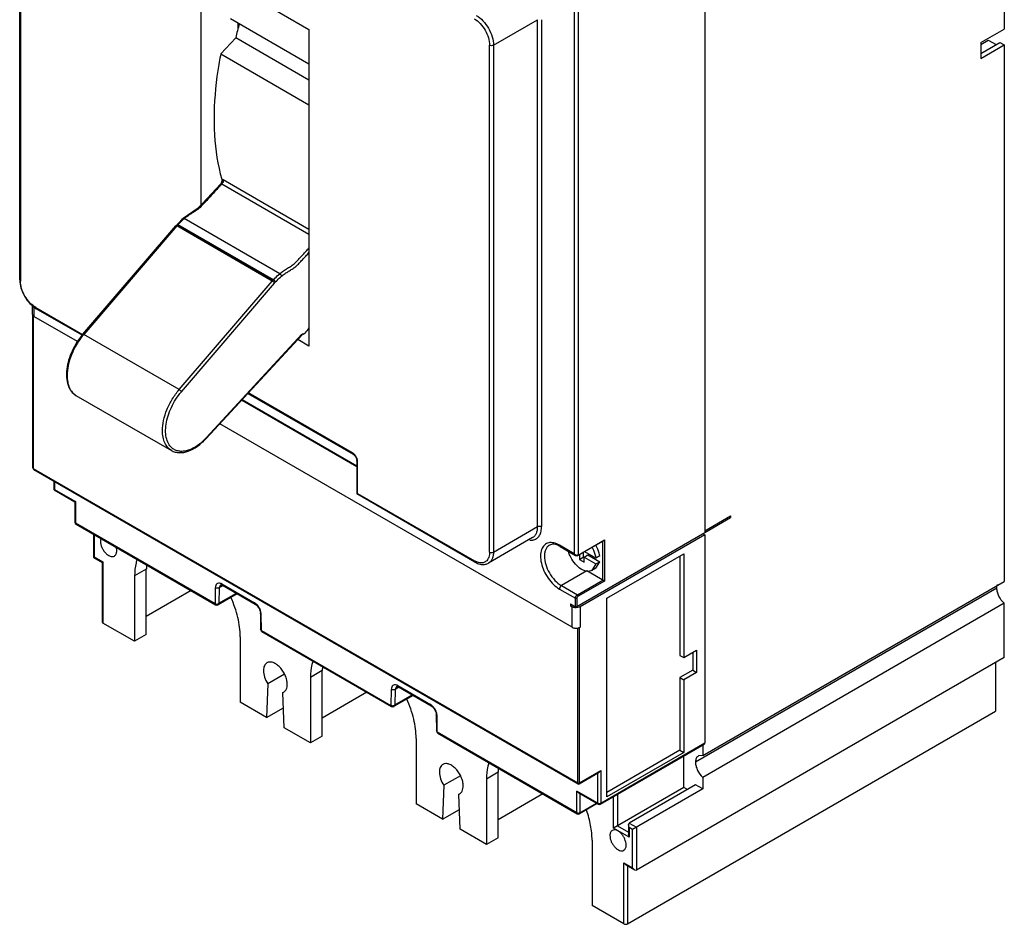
# Model space of a CAD drawing. Header units: millimetres. Extents: x 39 to 217, y 27 to 329.
# Tile 1 of 3: x 39 to 217, y 27 to 191. Entities that reach past the tile are written whole.
import ezdxf

# ---------------------------------------------------------------- set-up
doc = ezdxf.new("R2010")
doc.units = ezdxf.units.MM
doc.header["$LTSCALE"] = 23.166512
doc.layers.get('0').update_dxf_attribs({"linetype": 'CONTINUOUS'})

msp = doc.modelspace()

# ---------------------------------------------------------------- linework, layer by layer
at = {"color": 7, "linetype": 'Continuous'}
for p, q in [((216.63, 248.74), (216.63, 189.23)), ((38.55, 143.9), (38.55, 235.5)), ((38.69, 235.3), (38.69, 143.69)), ((162.47, 214.91), (162.47, 98.15)), ((71.35, 157.42), (71.35, 200.43)), ((71.35, 200.43), (90.87, 189.17)), ((138.85, 195.4), (138.85, 94.4)), ((139.56, 195.81), (139.56, 94.15)), ((90.87, 182.92), (76.69, 191.11)), ((124.24, 186.31), (132.23, 190.93)), ((132.23, 99.32), (132.23, 190.93)), ((132.94, 190.93), (132.94, 99.32)), ((78.07, 189.45), (78.07, 190.31)), ((90.87, 189.17), (90.87, 131.94)), ((212.39, 186.78), (216.63, 189.23)), ((77.62, 187.67), (74.92, 184.75)), ((90.87, 180.02), (77.62, 187.67)), ((212.39, 186.46), (213.73, 187.23)), ((213.73, 187.23), (215.14, 186.42)), ((123.53, 94.71), (123.53, 186.31)), ((124.24, 186.31), (124.24, 94.71)), ((212.39, 184.82), (215.85, 186.82)), ((212.39, 186.78), (212.39, 183.93)), ((212.39, 183.93), (216.63, 186.38)), ((215.85, 186.82), (216.63, 186.38)), ((216.63, 186.38), (216.63, 89.39)), ((74.92, 184.75), (90.87, 175.54)), ((74.98, 161.39), (74.9, 161.26)), ((74.9, 161.26), (74.9, 161.26)), ((75.12, 161.26), (75.02, 161.15)), ((75.12, 161.26), (75.02, 161.15)), ((75.12, 161.26), (90.87, 152.17)), ((90.87, 153.01), (75.35, 161.97)), ((68.13, 155), (68.13, 155)), ((85.58, 145.02), (68.32, 154.98)), ((49.96, 134.06), (66.81, 153.69)), ((66.99, 153.65), (50.13, 134.02)), ((66.99, 153.87), (66.88, 153.74)), ((66.99, 153.87), (67, 153.91)), ((84.8, 143.58), (66.99, 153.87)), ((84.24, 143.69), (66.99, 153.65)), ((84.43, 143.91), (67.18, 153.87)), ((67.39, 124.06), (84.24, 143.69)), ((67.8, 123.68), (84.65, 143.31)), ((84.62, 143.36), (84.81, 143.58)), ((84.65, 143.31), (84.62, 143.36)), ((40.83, 139.37), (40.83, 137.72)), ((41.13, 139.1), (41.13, 137.31)), ((41.45, 138.92), (49.93, 134.02)), ((40.93, 109.91), (40.93, 137.49)), ((40.98, 137.43), (40.98, 109.83)), ((49.01, 132.76), (41.13, 137.31)), ((49.86, 133.89), (41.55, 138.69)), ((67.39, 124.06), (50.13, 134.02)), ((89.6, 134.06), (72.26, 115.33)), ((72.27, 115.22), (89.61, 133.96)), ((89.62, 134.01), (89.6, 134.06)), ((89.61, 133.96), (89.61, 134.01)), ((89.82, 134.22), (89.62, 134.01)), ((89.76, 134.12), (89.9, 134.04)), ((89.9, 134.04), (89.82, 134.22)), ((90.87, 131.94), (88.83, 133.12)), ((48.73, 123.03), (65.99, 113.07)), ((79.82, 123.38), (98.85, 112.39)), ((98.75, 112.62), (79.92, 123.49)), ((99.52, 110.12), (78.68, 122.15)), ((78.79, 122.26), (99.52, 110.29)), ((138.49, 81.1), (74.75, 117.9)), ((99.52, 111.23), (99.52, 105.22)), ((99.67, 105.31), (99.67, 111.03)), ((40.98, 109.83), (139.48, 52.96)), ((41.11, 109.62), (139.53, 52.8)), ((44.76, 105.96), (44.76, 107.51)), ((44.87, 107.45), (44.87, 106.03)), ((44.76, 105.96), (44.87, 106.03)), ((44.76, 105.96), (48.54, 103.78)), ((44.87, 106.03), (48.66, 103.85)), ((99.67, 105.31), (99.52, 105.22)), ((120.88, 92.89), (99.52, 105.22)), ((99.67, 105.31), (120.78, 93.12)), ((48.66, 103.85), (48.54, 103.78)), ((48.54, 103.78), (48.54, 100.09)), ((48.66, 103.85), (48.66, 99.93)), ((73.88, 85.36), (48.66, 99.93)), ((48.74, 99.74), (73.97, 85.18)), ((162.47, 98.56), (167.13, 101.26)), ((162.47, 98.23), (167.13, 100.93)), ((166.85, 101.09), (167.13, 100.93)), ((167.13, 101.26), (167.13, 100.93)), ((124.24, 94.71), (132.23, 99.32)), ((162.47, 98.15), (139.34, 84.8)), ((162.18, 97.99), (162.47, 97.83)), ((51.87, 97.94), (51.87, 93.74)), ((52.02, 97.85), (52.02, 93.82)), ((131.32, 97.31), (123.33, 92.7)), ((139.51, 94.06), (144.15, 96.74)), ((139.56, 94.15), (144.29, 96.89)), ((162.47, 97.83), (139.91, 84.8)), ((144.01, 89.62), (144.01, 96.66)), ((144.29, 96.89), (144.29, 89.46)), ((162.47, 97.83), (162.47, 60.19)), ((138.85, 94.4), (136.17, 95.94)), ((136.27, 95.71), (139.1, 94.08)), ((140.47, 94.61), (140.47, 93.78)), ((142.75, 93.62), (140.75, 94.77)), ((144.72, 86.35), (158.65, 94.4)), ((158.65, 94.4), (158.65, 75.62)), ((52.02, 93.82), (51.87, 93.74)), ((51.87, 93.74), (53.46, 92.82)), ((52.02, 93.82), (53.61, 92.91)), ((53.61, 92.91), (53.46, 92.82)), ((53.46, 92.82), (53.46, 82.09)), ((53.61, 92.91), (53.61, 81.88)), ((139.77, 94.21), (139.77, 93.38)), ((139.77, 93.38), (140.47, 93.78)), ((139.77, 93.38), (140.62, 92.89)), ((140.47, 93.78), (140.58, 93.72)), ((140.62, 93.78), (141.32, 94.19)), ((140.62, 93.78), (142.75, 92.55)), ((140.62, 92.89), (140.62, 93.78)), ((141.32, 94.19), (143.45, 92.96)), ((142.73, 91.79), (143.45, 92.96)), ((143.45, 94.02), (142.75, 93.62)), ((142.75, 92.55), (143.45, 92.96)), ((157.94, 93.99), (157.94, 76.03)), ((61.45, 91.64), (59.33, 90.41)), ((61.45, 79.8), (61.45, 91.64)), ((141.12, 91.29), (136.52, 88.64)), ((144.29, 89.46), (141.12, 91.29)), ((142.75, 92.55), (142.03, 91.38)), ((142.73, 91.79), (142.03, 91.38)), ((59.33, 90.41), (59.33, 78.58)), ((139.41, 86.97), (144.01, 89.62)), ((144.29, 89.46), (139.56, 86.72)), ((144.29, 89.46), (144.21, 89.51)), ((162.11, 57.91), (216.63, 89.39)), ((69.54, 87.73), (61.45, 83.07)), ((73.93, 88.26), (73.88, 85.36)), ((74.64, 88.25), (74.59, 85.44)), ((74.88, 88.78), (74.64, 88.25)), ((75.32, 88.65), (74.64, 88.25)), ((75.13, 88.93), (81.01, 85.53)), ((75.23, 88.7), (81.12, 85.3)), ((136.17, 88.02), (139.06, 86.35)), ((136.52, 88.64), (139.41, 86.97)), ((215.29, 88.19), (160.77, 56.71)), ((77.88, 87.17), (74.44, 85.19)), ((74.59, 85.44), (77.74, 87.25)), ((139.06, 84.8), (139.06, 86.35)), ((139.34, 86.35), (139.34, 84.8)), ((144.72, 50.43), (144.72, 86.35)), ((74.44, 85.19), (74.59, 85.44)), ((138.14, 85.33), (139.06, 84.8)), ((138.14, 85.33), (138.14, 85.01)), ((138.42, 85.17), (138.14, 85.01)), ((138.14, 85.01), (138.49, 84.8)), ((138.49, 81.1), (138.49, 84.8)), ((139.91, 84.8), (139.91, 81.1)), ((216.63, 85.44), (162.11, 53.97)), ((216.63, 75.62), (216.63, 85.44)), ((82.07, 83.67), (82.11, 80.75)), ((82.26, 80.53), (82.22, 83.47)), ((59.33, 78.58), (53.61, 81.88)), ((82.26, 80.53), (82.11, 80.75)), ((82.11, 80.75), (82.34, 80.34)), ((82.26, 80.53), (105.7, 66.99)), ((82.34, 80.34), (105.79, 66.81)), ((139.48, 52.96), (139.48, 80.98)), ((139.91, 81.1), (139.77, 81.01)), ((139.77, 52.96), (139.77, 81.01)), ((61.45, 79.8), (59.33, 78.58)), ((78.43, 79.39), (78.43, 67.55)), ((158.65, 75.62), (160.98, 76.96)), ((160.98, 76.96), (160.98, 72.96)), ((216.63, 75.62), (150.09, 37.2)), ((157.94, 76.03), (158.65, 75.62)), ((160.27, 76.56), (160.27, 73.37)), ((93.27, 73.27), (91.15, 72.04)), ((93.27, 61.43), (93.27, 73.27)), ((160.27, 73.37), (157.94, 72.02)), ((160.27, 73.37), (160.98, 72.96)), ((215.04, 74.7), (215.04, 65.92)), ((86.43, 72.65), (83.42, 70.91)), ((91.15, 72.04), (91.15, 60.2)), ((157.94, 72.02), (158.65, 71.62)), ((157.94, 72.02), (157.94, 58.88)), ((160.98, 72.96), (158.65, 71.62)), ((158.65, 71.62), (158.65, 58.47)), ((83.42, 70.91), (83.2, 64.8)), ((105.75, 69.89), (105.7, 66.99)), ((106.46, 69.88), (106.41, 67.07)), ((106.7, 70.41), (106.46, 69.88)), ((107.14, 70.28), (106.46, 69.88)), ((106.95, 70.56), (112.83, 67.16)), ((107.05, 70.33), (112.94, 66.93)), ((86.16, 69.33), (86.31, 69.4)), ((86.38, 62.96), (86.16, 69.33)), ((101.36, 69.36), (93.27, 64.7)), ((109.7, 68.8), (106.26, 66.82)), ((106.41, 67.07), (109.56, 68.88)), ((83.2, 64.8), (78.43, 67.55)), ((83.2, 64.8), (86.25, 66.56)), ((106.26, 66.82), (106.41, 67.07)), ((148.5, 27.5), (215.04, 65.92)), ((113.89, 65.3), (113.93, 62.38)), ((114.08, 62.16), (114.04, 65.1)), ((91.15, 60.2), (86.38, 62.96)), ((114.08, 62.16), (113.93, 62.38)), ((113.93, 62.38), (114.16, 61.97)), ((93.27, 61.43), (91.15, 60.2)), ((110.25, 61.02), (110.25, 49.18)), ((139.31, 47.59), (114.08, 62.16)), ((114.16, 61.97), (139.39, 47.41)), ((143.57, 49.14), (162.38, 60)), ((143.66, 49.33), (162.47, 60.19)), ((157.94, 58.88), (144.72, 51.24)), ((157.94, 58.88), (158.65, 58.47)), ((162.11, 59.85), (162.11, 57.91)), ((158.65, 58.47), (144.72, 50.43)), ((158.68, 52.16), (158.68, 57.87)), ((162.11, 57.91), (161.3, 57.84)), ((118.25, 54.28), (115.24, 52.54)), ((125.09, 54.9), (122.97, 53.67)), ((122.97, 53.67), (122.97, 41.83)), ((125.09, 43.06), (125.09, 54.9)), ((139.73, 52.8), (143.37, 54.91)), ((139.77, 52.96), (143.66, 55.2)), ((143.09, 49.33), (143.09, 54.74)), ((143.66, 55.2), (143.37, 54.91)), ((143.66, 55.2), (143.66, 49.33)), ((162.11, 53.97), (162.11, 51.9)), ((115.24, 52.54), (115.02, 46.43)), ((139.48, 52.96), (139.53, 52.8)), ((158.68, 52.16), (145.95, 44.81)), ((160.8, 52.65), (148.78, 45.71)), ((162.11, 51.9), (149.38, 44.55)), ((159.32, 51.8), (158.68, 52.16)), ((162.11, 51.9), (160.8, 52.65)), ((117.98, 50.96), (118.13, 51.03)), ((118.2, 44.59), (117.98, 50.96)), ((133.18, 50.99), (125.09, 46.32)), ((143.09, 49.33), (139.31, 51.51)), ((139.31, 51.51), (139.59, 51.21)), ((139.31, 47.59), (139.31, 51.51)), ((139.59, 51.21), (143.17, 49.14)), ((139.87, 51.05), (139.87, 47.59)), ((145.95, 44.81), (145.95, 50.52)), ((146.66, 50.93), (146.66, 45.22)), ((115.02, 46.43), (110.25, 49.18)), ((115.02, 46.43), (118.07, 48.19)), ((142.98, 49.25), (139.79, 47.41)), ((139.87, 47.59), (142.87, 49.32)), ((122.97, 41.83), (118.2, 44.59)), ((148.78, 43.18), (145.95, 44.81)), ((146.66, 45.22), (148.64, 44.08)), ((148.64, 45.39), (148.78, 45.71)), ((148.78, 44.9), (148.64, 45.39)), ((148.64, 45.39), (148.64, 43.67)), ((148.78, 45.71), (150.09, 44.96)), ((149.38, 44.55), (148.78, 44.9)), ((148.78, 44.9), (148.78, 43.18)), ((149.38, 37.61), (149.38, 44.55)), ((150.09, 44.96), (150.09, 37.2)), ((125.09, 43.06), (122.97, 41.83)), ((148.78, 43.18), (148.64, 43.67)), ((142.07, 42.65), (142.07, 30.81)), ((147.79, 38.53), (149.38, 37.61)), ((147.79, 38.53), (148.15, 38.15)), ((147.79, 27.5), (147.79, 38.53)), ((148.15, 38.15), (149.74, 37.24)), ((148.5, 37.95), (148.5, 27.5)), ((149.38, 37.61), (149.74, 37.24)), ((149.74, 37.24), (150.09, 37.2)), ((147.79, 27.5), (142.07, 30.81))]:
    msp.add_line(p, q, dxfattribs=at)
for points in [[(74.9, 161.26), (71.62, 157.69), (70.65, 156.74), (68.13, 155)], [(68.13, 155), (67.9, 154.81), (67.3, 154.22), (67, 153.91)], [(98.85, 112.39), (99.19, 112.09), (99.38, 111.78), (99.52, 111.23)], [(40.93, 109.91), (40.93, 109.86), (41.11, 109.62)], [(139.1, 94.08), (139.44, 94.03), (139.51, 94.06)], [(73.97, 85.18), (74.2, 85.12), (74.44, 85.19)], [(105.79, 66.81), (106.02, 66.75), (106.26, 66.81)], [(139.53, 52.8), (139.61, 52.77), (139.73, 52.8)]]:
    msp.add_lwpolyline(points, dxfattribs=at)
for centre, radius, start, end in [((146.77, 171.19), 71.09, 164.4962, 166.5993), ((73.23, 148.99), 7.74, 129.308, 130.262), ((78.55, 143.46), 15.42, 135.456, 137.5564), ((59.37, 126.09), 12.17, 139.3507, 139.6161), ((64.1, 122.88), 11.12, 317.0112, 317.2256), ((48.94, 100.09), 0.4, 180, 240.0006), ((122.52, 96.14), 3.49, 239.985, 242.7189), ((73.31, 91.64), 11.85, 176.3693, 180.0152), ((74.16, 86.03), 0.735, 274.3908, 288.0161), ((105.13, 73.27), 11.85, 176.3693, 180.0152), ((85.8, 70.29), 1.03, 300.0481, 304.6791), ((105.98, 67.66), 0.735, 274.3908, 288.0161), ((136.95, 54.9), 11.85, 176.3693, 180.0152), ((117.62, 51.92), 1.03, 300.0481, 304.6791), ((143.37, 49.49), 0.4, 240.0006, 299.9999), ((143.38, 49.88), 0.617, 278.8441, 283.9649), ((139.59, 47.75), 0.4, 240.0006, 299.9999), ((139.59, 48.2), 0.679, 261.2681, 278.7322)]:
    msp.add_arc(centre, radius, start, end, dxfattribs=at)
for points, knots in [([(120.78, 191.09), (121.17, 190.86), (121.91, 190.24), (122.77, 189.06), (123.36, 187.72), (123.53, 186.77), (123.53, 186.31)], [0, 0, 0, 0, 0.237252, 0.499999, 0.762746, 1, 1, 1, 1]), ([(121.13, 191.7), (121.57, 191.44), (122.41, 190.74), (123.38, 189.41), (124.05, 187.9), (124.24, 186.82), (124.24, 186.31)], [0, 0, 0, 0, 0.237237, 0.499999, 0.762762, 1, 1, 1, 1]), ([(124.24, 186.31), (124.14, 186.25), (123.89, 186.21), (123.64, 186.25), (123.53, 186.31)], [0, 0, 0, 0, 0.499999, 1, 1, 1, 1]), ([(74.92, 184.75), (74.72, 183.74), (74.03, 179.86), (73.69, 175.92), (73.69, 173)], [0, 0, 0, 0, 0.260241, 1, 1, 1, 1]), ([(73.69, 173), (73.69, 172.03), (73.79, 168.36), (74.35, 164.68), (75.09, 162.08)], [0, 0, 0, 0, 0.264493, 1, 1, 1, 1]), ([(75.09, 162.08), (75.12, 161.98), (75.1, 161.73), (75.03, 161.51), (74.98, 161.39)], [0, 0, 0, 0, 0.459594, 1, 1, 1, 1]), ([(75.35, 161.97), (75.33, 161.99), (75.25, 162.03), (75.15, 162.07), (75.09, 162.08)], [0, 0, 0, 0, 0.281867, 1, 1, 1, 1]), ([(75.02, 161.15), (74.75, 160.85), (74.21, 160.26), (73.4, 159.37), (72.59, 158.49), (71.79, 157.63), (71.13, 156.93), (70.56, 156.49), (70.12, 156.21), (69.67, 155.94), (69.06, 155.54), (68.61, 155.21), (68.32, 154.98)], [0, 0, 0, 0, 0.131427, 0.262606, 0.393523, 0.523948, 0.648261, 0.705574, 0.761642, 0.818557, 0.877332, 1, 1, 1, 1]), ([(74.96, 161.29), (74.98, 161.3), (75.03, 161.3), (75.08, 161.28), (75.12, 161.26)], [0, 0, 0, 0, 0.219337, 1, 1, 1, 1]), ([(75.28, 161.5), (75.27, 161.48), (75.22, 161.39), (75.17, 161.31), (75.12, 161.26)], [0, 0, 0, 0, 0.261398, 1, 1, 1, 1]), ([(75.36, 161.75), (75.36, 161.73), (75.34, 161.64), (75.31, 161.56), (75.28, 161.5)], [0, 0, 0, 0, 0.23819, 1, 1, 1, 1]), ([(75.35, 161.97), (75.36, 161.96), (75.37, 161.88), (75.37, 161.81), (75.36, 161.75)], [0, 0, 0, 0, 0.217931, 1, 1, 1, 1]), ([(68.32, 154.98), (68.31, 154.99), (68.25, 155.01), (68.17, 155.03), (68.13, 155)], [0, 0, 0, 0, 0.306099, 1, 1, 1, 1]), ([(66.99, 153.65), (66.96, 153.66), (66.91, 153.69), (66.86, 153.7), (66.84, 153.7)], [0, 0, 0, 0, 0.607859, 1, 1, 1, 1]), ([(67, 153.91), (67.01, 153.92), (67.03, 153.93), (67.05, 153.92), (67.07, 153.92)], [0, 0, 0, 0, 0.189689, 1, 1, 1, 1]), ([(67.1, 153.91), (67.1, 153.9), (67.13, 153.89), (67.16, 153.88), (67.18, 153.87)], [0, 0, 0, 0, 0.225124, 1, 1, 1, 1]), ([(68.23, 154.89), (68.17, 154.85), (67.94, 154.65), (67.72, 154.44), (67.57, 154.28)], [0, 0, 0, 0, 0.246961, 1, 1, 1, 1]), ([(85.58, 145.02), (85.81, 145.2), (86.27, 145.55), (86.98, 146.01), (87.69, 146.43), (88.36, 146.95), (88.97, 147.59), (89.6, 148.27), (90.24, 148.95), (90.66, 149.42), (90.87, 149.65)], [0, 0, 0, 0, 0.125204, 0.2449, 0.35941, 0.475858, 0.602482, 0.734371, 0.867195, 1, 1, 1, 1]), ([(85.92, 144.57), (86.12, 144.73), (86.53, 145.04), (87.17, 145.47), (87.84, 145.86), (88.5, 146.32), (89.1, 146.91), (89.69, 147.55), (90.28, 148.18), (90.68, 148.6), (90.87, 148.82)], [0, 0, 0, 0, 0.11967, 0.23551, 0.35081, 0.473026, 0.60372, 0.735842, 0.86778, 1, 1, 1, 1]), ([(84.43, 143.91), (84.52, 144.01), (84.89, 144.39), (85.27, 144.76), (85.58, 145.02)], [0, 0, 0, 0, 0.253715, 1, 1, 1, 1]), ([(84.84, 143.53), (84.93, 143.62), (85.27, 143.98), (85.63, 144.33), (85.92, 144.57)], [0, 0, 0, 0, 0.25694, 1, 1, 1, 1]), ([(85.58, 145.02), (85.62, 144.99), (85.7, 144.93), (85.8, 144.82), (85.87, 144.69), (85.91, 144.61), (85.92, 144.57)], [0, 0, 0, 0, 0.236555, 0.513173, 0.782032, 1, 1, 1, 1]), ([(38.55, 143.9), (38.55, 143.4), (38.73, 142.36), (39.37, 140.9), (40.31, 139.62), (41.12, 138.94), (41.55, 138.69)], [0, 0, 0, 0, 0.239437, 0.500006, 0.760571, 1, 1, 1, 1]), ([(38.55, 143.9), (38.55, 143.86), (38.58, 143.77), (38.65, 143.72), (38.69, 143.69)], [0, 0, 0, 0, 0.449974, 1, 1, 1, 1]), ([(41.45, 138.92), (41.06, 139.15), (40.32, 139.77), (39.45, 140.95), (38.86, 142.29), (38.69, 143.24), (38.69, 143.69)], [0, 0, 0, 0, 0.237252, 0.499999, 0.762746, 1, 1, 1, 1]), ([(84.61, 143.37), (84.56, 143.43), (84.44, 143.55), (84.31, 143.65), (84.24, 143.69)], [0, 0, 0, 0, 0.496899, 1, 1, 1, 1]), ([(84.43, 143.91), (84.44, 143.9), (84.49, 143.87), (84.53, 143.84), (84.56, 143.82)], [0, 0, 0, 0, 0.230827, 1, 1, 1, 1]), ([(84.7, 143.7), (84.71, 143.69), (84.74, 143.65), (84.78, 143.61), (84.8, 143.58)], [0, 0, 0, 0, 0.268246, 1, 1, 1, 1]), ([(41.45, 138.92), (41.45, 138.87), (41.46, 138.78), (41.52, 138.71), (41.55, 138.69)], [0, 0, 0, 0, 0.550024, 1, 1, 1, 1]), ([(40.83, 137.72), (40.83, 137.7), (40.84, 137.62), (40.87, 137.55), (40.9, 137.51)], [0, 0, 0, 0, 0.241372, 1, 1, 1, 1]), ([(40.9, 137.51), (40.92, 137.49), (40.98, 137.41), (41.06, 137.35), (41.13, 137.31)], [0, 0, 0, 0, 0.230013, 1, 1, 1, 1]), ([(49.96, 134.06), (49.18, 133.15), (48.21, 131.62), (47.37, 129.43), (47.02, 127.81), (46.96, 126.28), (47.21, 124.91), (47.79, 123.77), (48.4, 123.22), (48.73, 123.03)], [0, 0, 0, 0, 0.29149, 0.43495, 0.570351, 0.694308, 0.805633, 0.90596, 1, 1, 1, 1]), ([(50.1, 133.97), (49.64, 133.44), (48.82, 132.29), (47.88, 130.42), (47.28, 128.51), (47.12, 127.22), (47.12, 126.6)], [0, 0, 0, 0, 0.259902, 0.521379, 0.771732, 1, 1, 1, 1]), ([(49.96, 134.06), (49.97, 134.08), (50.05, 134.07), (50.1, 134.04), (50.13, 134.02)], [0, 0, 0, 0, 0.33475, 1, 1, 1, 1]), ([(90.87, 135.29), (90.8, 135.17), (90.49, 134.74), (90.16, 134.34), (89.9, 134.04)], [0, 0, 0, 0, 0.260416, 1, 1, 1, 1]), ([(47.12, 126.6), (47.12, 126.2), (47.18, 125.45), (47.48, 124.42), (47.99, 123.58), (48.48, 123.18), (48.73, 123.03)], [0, 0, 0, 0, 0.289733, 0.549079, 0.782217, 1, 1, 1, 1]), ([(64.37, 116.64), (64.37, 117.26), (64.53, 118.56), (65.14, 120.49), (66.09, 122.37), (66.93, 123.52), (67.39, 124.06)], [0, 0, 0, 0, 0.228328, 0.478821, 0.740345, 1, 1, 1, 1]), ([(66.27, 113.38), (66, 113.57), (65.51, 114.1), (65.07, 115.16), (64.89, 116.43), (64.99, 117.85), (65.35, 119.36), (66.15, 121.4), (67.07, 122.83), (67.8, 123.68)], [0, 0, 0, 0, 0.088162, 0.185956, 0.297385, 0.422855, 0.560184, 0.705502, 1, 1, 1, 1]), ([(67.39, 124.06), (67.47, 124.01), (67.62, 123.89), (67.75, 123.75), (67.8, 123.68)], [0, 0, 0, 0, 0.528149, 1, 1, 1, 1]), ([(65.99, 113.07), (65.73, 113.22), (65.25, 113.62), (64.74, 114.46), (64.43, 115.49), (64.37, 116.24), (64.37, 116.64)], [0, 0, 0, 0, 0.217783, 0.450921, 0.710267, 1, 1, 1, 1]), ([(65.99, 113.07), (66.2, 112.95), (66.66, 112.75), (67.7, 112.6), (69.14, 112.88), (70.8, 113.8), (71.79, 114.7), (72.27, 115.22)], [0, 0, 0, 0, 0.103284, 0.209312, 0.439101, 0.703029, 1, 1, 1, 1]), ([(72.23, 115.3), (71.76, 114.79), (70.78, 113.92), (69.38, 113.17), (68.29, 112.91), (67.55, 112.89), (66.86, 113.04), (66.46, 113.25), (66.27, 113.38)], [0, 0, 0, 0, 0.307583, 0.575191, 0.692918, 0.800947, 0.901978, 1, 1, 1, 1]), ([(72.26, 115.33), (72.27, 115.32), (72.28, 115.29), (72.29, 115.24), (72.27, 115.22)], [0, 0, 0, 0, 0.343738, 1, 1, 1, 1]), ([(98.93, 112.5), (98.91, 112.51), (98.85, 112.56), (98.79, 112.6), (98.75, 112.62)], [0, 0, 0, 0, 0.258266, 1, 1, 1, 1]), ([(98.85, 112.39), (98.82, 112.41), (98.76, 112.49), (98.75, 112.57), (98.75, 112.62)], [0, 0, 0, 0, 0.429974, 1, 1, 1, 1]), ([(99.4, 111.93), (99.37, 111.99), (99.24, 112.2), (99.07, 112.39), (98.93, 112.5)], [0, 0, 0, 0, 0.259621, 1, 1, 1, 1]), ([(99.6, 111.47), (99.59, 111.51), (99.54, 111.67), (99.46, 111.82), (99.4, 111.93)], [0, 0, 0, 0, 0.244309, 1, 1, 1, 1]), ([(99.67, 111.03), (99.62, 111.06), (99.55, 111.11), (99.52, 111.2), (99.52, 111.23)], [0, 0, 0, 0, 0.570043, 1, 1, 1, 1]), ([(99.67, 111.03), (99.67, 111.07), (99.66, 111.21), (99.63, 111.36), (99.6, 111.47)], [0, 0, 0, 0, 0.235786, 1, 1, 1, 1]), ([(40.93, 109.91), (40.93, 109.9), (40.93, 109.87), (40.96, 109.84), (40.98, 109.83)], [0, 0, 0, 0, 0.228907, 1, 1, 1, 1]), ([(48.54, 100.09), (48.54, 100.06), (48.57, 99.99), (48.62, 99.95), (48.66, 99.93)], [0, 0, 0, 0, 0.449974, 1, 1, 1, 1]), ([(48.66, 99.93), (48.66, 99.91), (48.66, 99.86), (48.67, 99.81), (48.69, 99.79)], [0, 0, 0, 0, 0.277736, 1, 1, 1, 1]), ([(131.32, 97.31), (131.46, 97.4), (131.74, 97.62), (132.03, 98.1), (132.2, 98.68), (132.23, 99.1), (132.23, 99.32)], [0, 0, 0, 0, 0.217786, 0.450916, 0.7103, 1, 1, 1, 1]), ([(131.53, 96.92), (131.75, 96.98), (132.16, 97.19), (132.62, 97.74), (132.89, 98.48), (132.94, 99.03), (132.94, 99.32)], [0, 0, 0, 0, 0.220758, 0.449946, 0.706747, 1, 1, 1, 1]), ([(132.23, 99.32), (132.34, 99.38), (132.58, 99.43), (132.83, 99.38), (132.94, 99.32)], [0, 0, 0, 0, 0.499999, 1, 1, 1, 1]), ([(53.26, 97.17), (53.24, 97.13), (53.18, 96.96), (53.16, 96.77), (53.16, 96.63)], [0, 0, 0, 0, 0.232186, 1, 1, 1, 1]), ([(53.16, 96.63), (53.16, 96.26), (53.32, 95.69), (53.68, 95.01), (54.05, 94.54), (54.46, 94.18), (54.89, 93.94), (55.3, 93.86), (55.57, 93.93), (55.67, 93.99)], [0, 0, 0, 0, 0.269613, 0.417088, 0.56178, 0.695778, 0.813337, 0.912947, 1, 1, 1, 1]), ([(130.79, 96.87), (130.82, 96.86), (130.96, 96.85), (131.1, 96.85), (131.2, 96.86)], [0, 0, 0, 0, 0.256629, 1, 1, 1, 1]), ([(131.2, 96.86), (131.23, 96.86), (131.34, 96.88), (131.45, 96.9), (131.53, 96.92)], [0, 0, 0, 0, 0.254248, 1, 1, 1, 1]), ([(134.23, 96.37), (134.08, 96.34), (133.8, 96.24), (133.29, 95.88), (132.84, 95.12), (132.68, 93.96), (132.86, 92.65), (133.34, 91.27), (134.09, 89.96), (135.03, 88.84), (135.78, 88.25), (136.17, 88.02)], [0, 0, 0, 0, 0.04414, 0.087924, 0.18189, 0.29387, 0.425283, 0.570794, 0.721566, 0.867615, 1, 1, 1, 1]), ([(136.17, 95.94), (135.85, 96.13), (135.23, 96.4), (134.53, 96.43), (134.23, 96.37)], [0, 0, 0, 0, 0.542111, 1, 1, 1, 1]), ([(55.67, 93.99), (55.74, 94.03), (55.87, 94.13), (56, 94.36), (56.08, 94.63), (56.1, 94.83), (56.1, 94.94)], [0, 0, 0, 0, 0.217691, 0.450887, 0.710621, 1, 1, 1, 1]), ([(56.1, 94.94), (56.1, 94.99), (56.09, 95.21), (56.05, 95.42), (56.01, 95.59)], [0, 0, 0, 0, 0.235781, 1, 1, 1, 1]), ([(123.53, 94.71), (123.53, 94.41), (123.47, 93.84), (123.19, 93.33), (123.01, 93.14)], [0, 0, 0, 0, 0.543742, 1, 1, 1, 1]), ([(124.24, 94.71), (124.24, 94.49), (124.21, 94.06), (124.03, 93.48), (123.75, 93.01), (123.47, 92.78), (123.33, 92.7)], [0, 0, 0, 0, 0.2897, 0.549084, 0.782214, 1, 1, 1, 1]), ([(123.53, 94.71), (123.64, 94.65), (123.89, 94.6), (124.14, 94.65), (124.24, 94.71)], [0, 0, 0, 0, 0.500001, 1, 1, 1, 1]), ([(134.35, 95.95), (134.2, 95.87), (133.94, 95.65), (133.65, 95.18), (133.48, 94.6), (133.45, 94.18), (133.45, 93.96)], [0, 0, 0, 0, 0.217781, 0.450908, 0.710353, 1, 1, 1, 1]), ([(136.27, 95.71), (136.09, 95.82), (135.73, 95.99), (135.2, 96.12), (134.73, 96.12), (134.46, 96.02), (134.35, 95.95)], [0, 0, 0, 0, 0.315231, 0.582805, 0.806426, 1, 1, 1, 1]), ([(136.17, 95.94), (136.17, 95.9), (136.18, 95.81), (136.24, 95.73), (136.27, 95.71)], [0, 0, 0, 0, 0.550024, 1, 1, 1, 1]), ([(138.22, 93.76), (138.17, 93.84), (138.01, 94.17), (137.88, 94.52), (137.8, 94.78)], [0, 0, 0, 0, 0.253996, 1, 1, 1, 1]), ([(139.1, 94.08), (139.07, 94.1), (138.96, 94.18), (138.89, 94.3), (138.85, 94.4)], [0, 0, 0, 0, 0.237169, 1, 1, 1, 1]), ([(142.07, 95.54), (142.16, 95.38), (142.47, 94.77), (142.68, 94.11), (142.75, 93.62)], [0, 0, 0, 0, 0.260244, 1, 1, 1, 1]), ([(143.45, 94.02), (143.43, 94.18), (143.3, 94.85), (143.03, 95.49), (142.78, 95.95)], [0, 0, 0, 0, 0.23713, 1, 1, 1, 1]), ([(59.77, 93.42), (59.7, 93.2), (59.43, 92.22), (59.33, 91.19), (59.33, 90.41)], [0, 0, 0, 0, 0.234374, 1, 1, 1, 1]), ([(120.88, 92.89), (120.85, 92.91), (120.79, 92.98), (120.78, 93.07), (120.78, 93.12)], [0, 0, 0, 0, 0.449976, 1, 1, 1, 1]), ([(120.88, 92.89), (121.08, 92.77), (121.49, 92.58), (122.14, 92.43), (122.77, 92.45), (123.16, 92.6), (123.33, 92.7)], [0, 0, 0, 0, 0.272425, 0.526517, 0.766227, 1, 1, 1, 1]), ([(123.01, 93.14), (122.89, 93.03), (122.6, 92.83), (122.08, 92.72), (121.5, 92.79), (121.12, 92.94), (120.92, 93.04)], [0, 0, 0, 0, 0.224204, 0.454688, 0.710072, 1, 1, 1, 1]), ([(133.45, 93.96), (133.45, 93.46), (133.64, 92.4), (134.3, 90.9), (135.26, 89.58), (136.09, 88.89), (136.52, 88.64)], [0, 0, 0, 0, 0.237238, 0.500001, 0.762763, 1, 1, 1, 1]), ([(142.03, 91.38), (141.9, 91.31), (141.6, 91.2), (141.11, 91.2), (140.59, 91.34), (139.85, 91.73), (138.98, 92.52), (138.44, 93.31), (138.22, 93.76)], [0, 0, 0, 0, 0.089884, 0.186728, 0.295171, 0.416933, 0.695171, 1, 1, 1, 1]), ([(139.56, 94.15), (139.54, 94.14), (139.48, 94.11), (139.4, 94.11), (139.35, 94.11)], [0, 0, 0, 0, 0.24035, 1, 1, 1, 1]), ([(139.56, 94.15), (139.56, 94.14), (139.55, 94.11), (139.54, 94.07), (139.51, 94.06)], [0, 0, 0, 0, 0.277501, 1, 1, 1, 1]), ([(74.89, 89.04), (74.77, 89.08), (74.52, 89.12), (74.18, 88.99), (73.97, 88.66), (73.93, 88.4), (73.93, 88.26)], [0, 0, 0, 0, 0.25586, 0.479159, 0.715866, 1, 1, 1, 1]), ([(74.64, 88.25), (74.53, 88.19), (74.28, 88.15), (74.03, 88.2), (73.93, 88.26)], [0, 0, 0, 0, 0.498862, 1, 1, 1, 1]), ([(74.88, 88.78), (74.91, 88.8), (75.04, 88.8), (75.15, 88.75), (75.23, 88.7)], [0, 0, 0, 0, 0.246773, 1, 1, 1, 1]), ([(75.13, 88.93), (75.11, 88.94), (75.03, 88.98), (74.95, 89.02), (74.89, 89.04)], [0, 0, 0, 0, 0.259711, 1, 1, 1, 1]), ([(75.13, 88.93), (75.13, 88.91), (75.13, 88.85), (75.15, 88.79), (75.18, 88.75)], [0, 0, 0, 0, 0.277737, 1, 1, 1, 1]), ([(136.52, 88.64), (136.42, 88.58), (136.25, 88.38), (136.17, 88.14), (136.17, 88.02)], [0, 0, 0, 0, 0.499998, 1, 1, 1, 1]), ([(215.29, 88.19), (215.29, 88.25), (215.3, 88.46), (215.34, 88.67), (215.4, 88.82)], [0, 0, 0, 0, 0.267953, 1, 1, 1, 1]), ([(216.63, 85.44), (216.23, 85.79), (215.74, 86.46), (215.37, 87.44), (215.29, 87.95), (215.29, 88.19)], [0, 0, 0, 0, 0.511377, 0.767253, 1, 1, 1, 1]), ([(78.43, 79.39), (78.43, 80.56), (78.09, 83.01), (77.28, 85.33), (76.76, 86.5)], [0, 0, 0, 0, 0.475874, 1, 1, 1, 1]), ([(81.19, 85.42), (81.14, 85.45), (81.09, 85.49), (81.03, 85.52), (81.01, 85.53)], [0, 0, 0, 0, 0.756851, 1, 1, 1, 1]), ([(81.12, 85.3), (81.08, 85.32), (81.03, 85.4), (81.01, 85.48), (81.01, 85.53)], [0, 0, 0, 0, 0.449976, 1, 1, 1, 1]), ([(139.06, 86.35), (139.06, 86.48), (139.14, 86.71), (139.31, 86.91), (139.41, 86.97)], [0, 0, 0, 0, 0.500002, 1, 1, 1, 1]), ([(139.34, 86.35), (139.3, 86.33), (139.2, 86.31), (139.1, 86.33), (139.06, 86.35)], [0, 0, 0, 0, 0.499999, 1, 1, 1, 1]), ([(139.34, 86.35), (139.34, 86.43), (139.39, 86.57), (139.49, 86.69), (139.56, 86.72)], [0, 0, 0, 0, 0.5, 1, 1, 1, 1]), ([(139.41, 86.97), (139.46, 86.94), (139.52, 86.87), (139.56, 86.77), (139.56, 86.72)], [0, 0, 0, 0, 0.499999, 1, 1, 1, 1]), ([(73.88, 85.36), (73.88, 85.32), (73.89, 85.25), (73.94, 85.19), (73.97, 85.18)], [0, 0, 0, 0, 0.548554, 1, 1, 1, 1]), ([(73.88, 85.36), (73.91, 85.35), (74.01, 85.3), (74.13, 85.29), (74.22, 85.29)], [0, 0, 0, 0, 0.231292, 1, 1, 1, 1]), ([(74.39, 85.33), (74.41, 85.33), (74.48, 85.36), (74.55, 85.4), (74.59, 85.44)], [0, 0, 0, 0, 0.259741, 1, 1, 1, 1]), ([(81.12, 85.3), (81.25, 85.23), (81.5, 85.01), (81.79, 84.61), (82, 84.15), (82.07, 83.82), (82.07, 83.67)], [0, 0, 0, 0, 0.228163, 0.498168, 0.769063, 1, 1, 1, 1]), ([(81.86, 84.65), (81.81, 84.73), (81.63, 85.01), (81.39, 85.27), (81.19, 85.42)], [0, 0, 0, 0, 0.26115, 1, 1, 1, 1]), ([(82.2, 83.67), (82.19, 83.76), (82.13, 84.1), (81.99, 84.42), (81.86, 84.65)], [0, 0, 0, 0, 0.236573, 1, 1, 1, 1]), ([(139.2, 84.63), (139.14, 84.63), (138.89, 84.65), (138.65, 84.71), (138.49, 84.8)], [0, 0, 0, 0, 0.26704, 1, 1, 1, 1]), ([(139.06, 84.8), (139.1, 84.78), (139.2, 84.76), (139.3, 84.78), (139.34, 84.8)], [0, 0, 0, 0, 0.499999, 1, 1, 1, 1]), ([(139.91, 84.8), (139.86, 84.78), (139.64, 84.67), (139.39, 84.63), (139.2, 84.63)], [0, 0, 0, 0, 0.228786, 1, 1, 1, 1]), ([(53.46, 82.09), (53.46, 82.05), (53.49, 81.96), (53.56, 81.91), (53.61, 81.88)], [0, 0, 0, 0, 0.449959, 1, 1, 1, 1]), ([(82.22, 83.47), (82.18, 83.5), (82.11, 83.55), (82.07, 83.63), (82.07, 83.67)], [0, 0, 0, 0, 0.551297, 1, 1, 1, 1]), ([(82.34, 80.34), (82.33, 80.35), (82.28, 80.4), (82.26, 80.47), (82.26, 80.53)], [0, 0, 0, 0, 0.219687, 1, 1, 1, 1]), ([(138.49, 81.1), (138.66, 81), (139.04, 80.9), (139.43, 80.93), (139.62, 80.98)], [0, 0, 0, 0, 0.482201, 1, 1, 1, 1]), ([(139.76, 81.02), (139.75, 81.02), (139.71, 81.01), (139.68, 81), (139.65, 80.98)], [0, 0, 0, 0, 0.236576, 1, 1, 1, 1]), ([(86.95, 70.8), (86.95, 71.06), (86.87, 71.61), (86.6, 72.41), (86.18, 73.19), (85.65, 73.87), (85.05, 74.4), (84.42, 74.75), (83.8, 74.87), (83.42, 74.77), (83.26, 74.69)], [0, 0, 0, 0, 0.128825, 0.270598, 0.417898, 0.562393, 0.696206, 0.813598, 0.913066, 1, 1, 1, 1]), ([(91.59, 75.05), (91.52, 74.83), (91.25, 73.85), (91.15, 72.82), (91.15, 72.04)], [0, 0, 0, 0, 0.234374, 1, 1, 1, 1]), ([(83.26, 74.69), (83.16, 74.63), (82.98, 74.47), (82.78, 74.14), (82.66, 73.74), (82.63, 73.44), (82.63, 73.29)], [0, 0, 0, 0, 0.217724, 0.450873, 0.710468, 1, 1, 1, 1]), ([(82.63, 73.29), (82.63, 72.89), (82.8, 72.04), (83.18, 71.28), (83.42, 70.91)], [0, 0, 0, 0, 0.474807, 1, 1, 1, 1]), ([(86.58, 69.63), (86.64, 69.69), (86.88, 70.04), (86.95, 70.48), (86.95, 70.8)], [0, 0, 0, 0, 0.222489, 1, 1, 1, 1]), ([(106.71, 70.67), (106.59, 70.71), (106.34, 70.75), (106, 70.61), (105.79, 70.29), (105.75, 70.03), (105.75, 69.89)], [0, 0, 0, 0, 0.25586, 0.479159, 0.715866, 1, 1, 1, 1]), ([(106.46, 69.88), (106.35, 69.82), (106.1, 69.77), (105.85, 69.83), (105.75, 69.89)], [0, 0, 0, 0, 0.498862, 1, 1, 1, 1]), ([(106.7, 70.41), (106.73, 70.43), (106.86, 70.43), (106.97, 70.38), (107.05, 70.33)], [0, 0, 0, 0, 0.246773, 1, 1, 1, 1]), ([(106.95, 70.56), (106.93, 70.57), (106.85, 70.61), (106.77, 70.65), (106.71, 70.67)], [0, 0, 0, 0, 0.259711, 1, 1, 1, 1]), ([(106.95, 70.56), (106.95, 70.51), (106.96, 70.42), (107.02, 70.35), (107.05, 70.33)], [0, 0, 0, 0, 0.550024, 1, 1, 1, 1]), ([(110.25, 61.02), (110.25, 62.19), (109.91, 64.63), (109.1, 66.96), (108.58, 68.13)], [0, 0, 0, 0, 0.475874, 1, 1, 1, 1]), ([(105.7, 66.99), (105.7, 66.95), (105.71, 66.88), (105.76, 66.82), (105.79, 66.81)], [0, 0, 0, 0, 0.548554, 1, 1, 1, 1]), ([(105.7, 66.99), (105.73, 66.98), (105.83, 66.93), (105.95, 66.92), (106.04, 66.92)], [0, 0, 0, 0, 0.231292, 1, 1, 1, 1]), ([(106.21, 66.96), (106.23, 66.96), (106.3, 66.99), (106.37, 67.03), (106.41, 67.07)], [0, 0, 0, 0, 0.259741, 1, 1, 1, 1]), ([(113.01, 67.05), (112.96, 67.08), (112.91, 67.12), (112.85, 67.15), (112.83, 67.16)], [0, 0, 0, 0, 0.756851, 1, 1, 1, 1]), ([(112.94, 66.93), (112.9, 66.95), (112.85, 67.03), (112.83, 67.11), (112.83, 67.16)], [0, 0, 0, 0, 0.449976, 1, 1, 1, 1]), ([(112.94, 66.93), (113.07, 66.86), (113.32, 66.64), (113.61, 66.24), (113.82, 65.78), (113.89, 65.45), (113.89, 65.3)], [0, 0, 0, 0, 0.228163, 0.498168, 0.769063, 1, 1, 1, 1]), ([(113.68, 66.28), (113.63, 66.35), (113.45, 66.64), (113.21, 66.9), (113.01, 67.05)], [0, 0, 0, 0, 0.26115, 1, 1, 1, 1]), ([(114.02, 65.3), (114.01, 65.38), (113.95, 65.72), (113.81, 66.05), (113.68, 66.28)], [0, 0, 0, 0, 0.236573, 1, 1, 1, 1]), ([(114.04, 65.1), (114, 65.13), (113.93, 65.18), (113.89, 65.26), (113.89, 65.3)], [0, 0, 0, 0, 0.551297, 1, 1, 1, 1]), ([(114.16, 61.97), (114.15, 61.98), (114.1, 62.03), (114.08, 62.1), (114.08, 62.16)], [0, 0, 0, 0, 0.219687, 1, 1, 1, 1]), ([(162.38, 60), (162.41, 60.02), (162.46, 60.08), (162.47, 60.15), (162.47, 60.19)], [0, 0, 0, 0, 0.449962, 1, 1, 1, 1]), ([(161.3, 57.84), (161.21, 57.79), (161.06, 57.67), (160.9, 57.4), (160.79, 57.08), (160.77, 56.84), (160.77, 56.71)], [0, 0, 0, 0, 0.218761, 0.452389, 0.711624, 1, 1, 1, 1]), ([(115.08, 56.31), (114.98, 56.26), (114.8, 56.1), (114.6, 55.77), (114.48, 55.37), (114.45, 55.07), (114.45, 54.92)], [0, 0, 0, 0, 0.217751, 0.4509, 0.710473, 1, 1, 1, 1]), ([(118.77, 52.43), (118.77, 52.69), (118.69, 53.24), (118.42, 54.04), (118, 54.82), (117.47, 55.5), (116.87, 56.03), (116.24, 56.38), (115.62, 56.5), (115.24, 56.4), (115.08, 56.31)], [0, 0, 0, 0, 0.128822, 0.270589, 0.417884, 0.562377, 0.69619, 0.813583, 0.913057, 1, 1, 1, 1]), ([(123.41, 56.68), (123.34, 56.46), (123.07, 55.48), (122.97, 54.45), (122.97, 53.67)], [0, 0, 0, 0, 0.234374, 1, 1, 1, 1]), ([(160.77, 56.71), (160.77, 56.47), (160.85, 55.96), (161.23, 54.99), (161.71, 54.32), (162.11, 53.97)], [0, 0, 0, 0, 0.232747, 0.488623, 1, 1, 1, 1]), ([(114.45, 54.92), (114.45, 54.52), (114.62, 53.67), (115, 52.91), (115.24, 52.54)], [0, 0, 0, 0, 0.474807, 1, 1, 1, 1]), ([(118.4, 51.25), (118.46, 51.32), (118.7, 51.67), (118.77, 52.11), (118.77, 52.43)], [0, 0, 0, 0, 0.222489, 1, 1, 1, 1]), ([(139.48, 52.96), (139.5, 52.95), (139.56, 52.93), (139.63, 52.92), (139.68, 52.93)], [0, 0, 0, 0, 0.217128, 1, 1, 1, 1]), ([(139.68, 52.93), (139.69, 52.93), (139.72, 52.94), (139.75, 52.95), (139.77, 52.96)], [0, 0, 0, 0, 0.276275, 1, 1, 1, 1]), ([(139.73, 52.8), (139.73, 52.8), (139.74, 52.81), (139.75, 52.82), (139.75, 52.83)], [0, 0, 0, 0, 0.206799, 1, 1, 1, 1]), ([(139.75, 52.83), (139.75, 52.84), (139.77, 52.88), (139.77, 52.93), (139.77, 52.96)], [0, 0, 0, 0, 0.194002, 1, 1, 1, 1]), ([(143.09, 49.33), (143.12, 49.31), (143.24, 49.26), (143.38, 49.25), (143.48, 49.27)], [0, 0, 0, 0, 0.22874, 1, 1, 1, 1]), ([(143.17, 49.14), (143.15, 49.16), (143.1, 49.22), (143.09, 49.29), (143.09, 49.33)], [0, 0, 0, 0, 0.449976, 1, 1, 1, 1]), ([(143.53, 49.28), (143.54, 49.28), (143.59, 49.29), (143.63, 49.31), (143.66, 49.33)], [0, 0, 0, 0, 0.264708, 1, 1, 1, 1]), ([(143.66, 49.33), (143.66, 49.29), (143.65, 49.22), (143.6, 49.16), (143.57, 49.14)], [0, 0, 0, 0, 0.550756, 1, 1, 1, 1]), ([(139.39, 47.41), (139.36, 47.42), (139.32, 47.48), (139.31, 47.55), (139.31, 47.59)], [0, 0, 0, 0, 0.449976, 1, 1, 1, 1]), ([(139.31, 47.59), (139.32, 47.58), (139.38, 47.55), (139.44, 47.54), (139.49, 47.53)], [0, 0, 0, 0, 0.232339, 1, 1, 1, 1]), ([(139.87, 47.59), (139.87, 47.55), (139.86, 47.48), (139.82, 47.42), (139.79, 47.41)], [0, 0, 0, 0, 0.550023, 1, 1, 1, 1]), ([(142.07, 42.65), (142.07, 43.53), (141.87, 45.36), (141.39, 47.14), (141.08, 48.04)], [0, 0, 0, 0, 0.478897, 1, 1, 1, 1]), ([(145.73, 44.39), (145.66, 44.35), (145.53, 44.24), (145.4, 44.02), (145.32, 43.74), (145.3, 43.54), (145.3, 43.44)], [0, 0, 0, 0, 0.217691, 0.450887, 0.710621, 1, 1, 1, 1]), ([(145.3, 43.44), (145.3, 43.07), (145.45, 42.49), (145.82, 41.81), (146.18, 41.35), (146.59, 40.98), (147.02, 40.75), (147.44, 40.67), (147.7, 40.73), (147.81, 40.79)], [0, 0, 0, 0, 0.269613, 0.417088, 0.56178, 0.695778, 0.813337, 0.912947, 1, 1, 1, 1]), ([(148.23, 41.74), (148.23, 42.11), (148.08, 42.69), (147.71, 43.37), (147.35, 43.83), (146.94, 44.2), (146.51, 44.43), (146.09, 44.51), (145.83, 44.45), (145.73, 44.39)], [0, 0, 0, 0, 0.269613, 0.417088, 0.56178, 0.695778, 0.813337, 0.912947, 1, 1, 1, 1]), ([(147.81, 40.79), (147.87, 40.83), (148, 40.94), (148.14, 41.16), (148.22, 41.44), (148.23, 41.64), (148.23, 41.74)], [0, 0, 0, 0, 0.217691, 0.450887, 0.710621, 1, 1, 1, 1]), ([(147.79, 27.5), (147.9, 27.44), (148.15, 27.4), (148.4, 27.44), (148.5, 27.5)], [0, 0, 0, 0, 0.499999, 1, 1, 1, 1])]:
    msp.add_open_spline(points, degree=3, knots=knots, dxfattribs=at)
for points in [[(74.9, 161.26), (74.92, 161.27), (74.94, 161.29), (74.96, 161.29)], [(66.84, 153.7), (66.83, 153.7), (66.82, 153.7), (66.81, 153.69)], [(67.07, 153.92), (67.08, 153.91), (67.09, 153.91), (67.1, 153.91)], [(84.56, 143.82), (84.61, 143.78), (84.65, 143.74), (84.7, 143.7)], [(84.83, 143.55), (84.82, 143.56), (84.82, 143.58), (84.81, 143.58)], [(84.84, 143.53), (84.83, 143.53), (84.83, 143.54), (84.83, 143.55)], [(40.98, 109.83), (40.98, 109.8), (40.99, 109.77), (41, 109.75)], [(41, 109.75), (41.01, 109.73), (41.02, 109.7), (41.03, 109.68)], [(41.03, 109.68), (41.05, 109.66), (41.08, 109.64), (41.11, 109.62)], [(48.69, 99.79), (48.71, 99.77), (48.72, 99.75), (48.74, 99.74)], [(144.29, 96.89), (144.26, 96.83), (144.21, 96.77), (144.15, 96.74)], [(139.09, 94.19), (139, 94.24), (138.91, 94.31), (138.85, 94.4)], [(139.35, 94.11), (139.26, 94.12), (139.17, 94.14), (139.09, 94.19)], [(75.18, 88.75), (75.19, 88.73), (75.21, 88.71), (75.23, 88.7)], [(82.22, 83.47), (82.21, 83.54), (82.21, 83.61), (82.2, 83.67)], [(139.65, 80.98), (139.64, 80.98), (139.63, 80.97), (139.62, 80.98)], [(86.38, 69.45), (86.46, 69.5), (86.52, 69.56), (86.58, 69.63)], [(114.04, 65.1), (114.03, 65.17), (114.03, 65.24), (114.02, 65.3)], [(118.2, 51.08), (118.28, 51.13), (118.34, 51.19), (118.4, 51.25)], [(139.69, 47.53), (139.73, 47.54), (139.76, 47.54), (139.79, 47.55)], [(139.79, 47.55), (139.82, 47.56), (139.85, 47.58), (139.87, 47.59)]]:
    msp.add_open_spline(points, degree=3, dxfattribs=at)

doc.saveas('drawing.dxf')
